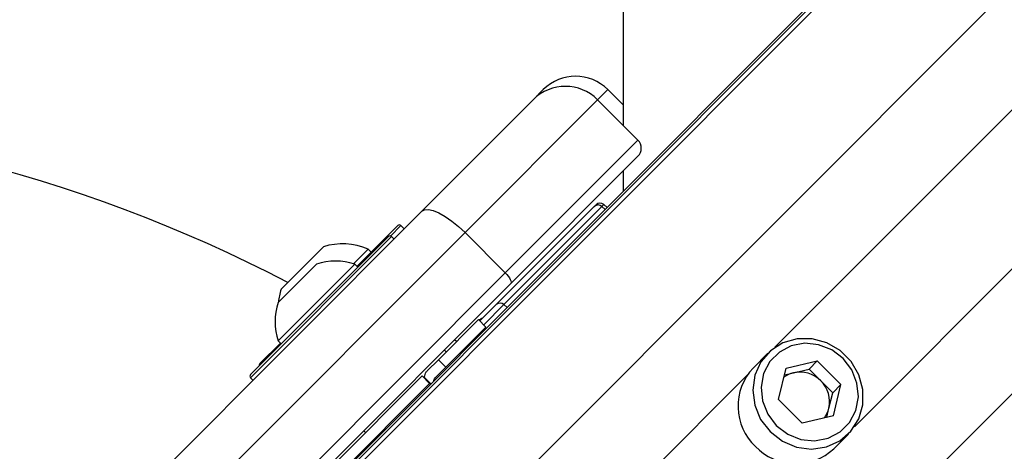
# Model space of a CAD drawing. Header units: millimetres. Extents: x 58489 to 443956, y 19852 to 392375.
# Tile 31 of 66: x 91780 to 96097, y 231097 to 232986. Entities that reach past the tile are written whole.
import ezdxf

# ---------------------------------------------------------------- set-up
doc = ezdxf.new("R2010")
doc.units = ezdxf.units.MM
doc.header["$LTSCALE"] = 50
doc.layers.add('COMPONENT_GEOMETRY', color=7, linetype='Continuous')
doc.styles.add('SLDTEXTSTYLE0', font='TXT', dxfattribs={"width": 0.75})
doc.dimstyles.new('SLDDIMSTYLE1', dxfattribs={"dimtxt": 2500, "dimasz": 165.1, "dimexe": 0, "dimexo": 0.0625, "dimgap": 625, "dimtad": 0, "dimtih": 1, "dimtoh": 1, "dimdec": 1, "dimrnd": 1e-09, "dimzin": 12, "dimdsep": 46, "dimtxsty": 'SLDTEXTSTYLE0', "dimsah": 1, "dimcen": 0.09, "dimadec": 0, "dimazin": 3, "dimtfac": 1, "dimtdec": 1, "dimtofl": 0, "dimtmove": 0, "dimatfit": 3, "dimfxl": 1, "dimfrac": 2, "dimtolj": 1, "dimtzin": 12, "dimarcsym": 0})

# ---------------------------------------------------------------- blocks, each defined once
blk = doc.blocks.new('_D_2')
at = {"layer": 'COMPONENT_GEOMETRY', "color": 7}
for p, q in [((239392.9, 302940.5), (239392.9, 206469.7)), ((83457.1, 220255.5), (83457.1, 206469.7)), ((155499.6, 210229.2), (154737.9, 210229.2)), ((154737.9, 210229.2), (154737.9, 206260.4)), ((167350.3, 210229.2), (168112.1, 210229.2)), ((168112.1, 210229.2), (168112.1, 206260.4)), ((83457.1, 206628.5), (153498.8, 206628.5)), ((239392.9, 206628.5), (169351.1, 206628.5)), ((154737.9, 206260.4), (155499.6, 206260.4)), ((168112.1, 206260.4), (167350.3, 206260.4))]:
    blk.add_line(p, q, dxfattribs=at)
for points in [[(83457.1, 206628.5), (83622.2, 206603.1), (83622.2, 206653.9)], [(239392.9, 206628.5), (239227.8, 206653.9), (239227.8, 206603.1)]]:
    blk.add_solid(points, dxfattribs=at)
at = {"layer": 'COMPONENT_GEOMETRY', "color": 7, "char_height": 2500, "attachment_point": 1, "style": 'SLDTEXTSTYLE0'}
for s, insert in [('10\'2.78"', (155499.6, 209483.1)), ('3118.7', (156345.1, 205742.7))]:
    blk.add_mtext(s, dxfattribs=dict(at, insert=insert))

msp = doc.modelspace()

# ---------------------------------------------------------------- linework, layer by layer
at = {"color": 8, "linetype": 'Continuous', "lineweight": 25}
for p, q in [((93137.35, 230907.35), (129161.54, 266931.54)), ((93531.59, 230538.02), (129593.67, 266600.09)), ((94426.09, 229643.52), (130488.11, 265705.54)), ((95091.92, 231552), (121519.37, 257979.45)), ((95440.08, 231203.84), (121867.53, 257631.29)), ((94358.95, 232680.58), (94314.34, 232635.97)), ((94341.65, 232177.23), (94332.95, 232168.53)), ((94332.95, 232168.53), (94346.92, 232155.9)), ((93452.08, 232084.84), (93406.53, 232039.29)), ((93411.01, 232036.7), (92792.29, 231417.98)), ((93903.15, 231738.73), (93814.9, 231650.49)), ((93903.15, 231738.73), (93917.11, 231726.1)), ((93733.97, 230194.05), (94969.5, 231429.59))]:
    msp.add_line(p, q, dxfattribs=at)
at = {"color": 7, "linetype": 'Continuous', "lineweight": 25}
for p, q in [((93063.86, 230859.07), (123285.74, 261080.94)), ((92990.31, 230799.29), (122891.29, 260700.27)), ((94031.5, 232635.97), (94076.1, 232680.58)), ((94425.88, 232613.65), (94358.95, 232680.58)), ((93542.97, 232147.45), (94031.5, 232635.97)), ((94314.34, 232635.97), (93732.76, 232054.4)), ((94491.12, 232459.2), (94314.34, 232635.97)), ((93909.54, 231877.62), (94491.12, 232459.2)), ((94491.12, 232388.49), (93932.8, 231830.17)), ((94426.01, 232323.39), (94426.05, 232235.04)), ((92043.62, 230648.09), (93542.97, 232147.45)), ((93869.56, 231738.65), (94299.37, 232168.45)), ((94332.95, 232168.53), (93903.15, 231738.73)), ((94299.37, 232168.45), (94307.25, 232176.33)), ((94355.65, 232164.63), (94341.65, 232177.23)), ((93732.76, 232054.4), (92233.41, 230555.04)), ((93258.98, 231905.89), (93437.94, 232084.84)), ((93466.22, 232070.7), (93452.08, 232084.84)), ((93909.54, 231877.62), (93732.76, 232054.4)), ((92792.29, 231432.13), (93396.87, 232036.7)), ((93421.62, 232026.09), (93411.01, 232036.7)), ((92926.17, 231806.42), (93111.79, 231992.04)), ((93243.73, 231917.5), (93307.83, 231981.61)), ((93321.27, 231968.17), (93307.83, 231981.61)), ((92410.18, 230378.26), (93909.54, 231877.62)), ((92913.21, 231579.91), (93249.08, 231915.79)), ((92913.38, 231747.67), (93081.32, 231915.61)), ((93262.52, 231902.35), (93249.08, 231915.79)), ((93932.8, 231830.17), (92433.45, 230330.82)), ((93798.15, 231667.24), (93869.56, 231738.65)), ((93616.08, 231497.55), (93791.96, 231673.43)), ((93824.67, 231640.72), (93791.96, 231673.43)), ((93794.62, 231670.77), (93795.51, 231671.67)), ((93648.79, 231464.84), (93824.67, 231640.72)), ((92913.21, 231579.91), (92926.64, 231566.48)), ((93695.15, 231576.61), (93687.2, 231584.57)), ((93695.15, 231576.61), (93687.2, 231584.57)), ((92833.36, 231480.27), (92923.11, 231570.01)), ((93650.54, 231532), (93642.59, 231539.96)), ((93650.54, 231532), (93642.59, 231539.96)), ((93616.08, 231497.55), (93567.5, 231448.96)), ((93648.79, 231464.84), (93616.08, 231497.55)), ((95060.27, 231525.75), (94995.76, 231461.24)), ((95140.43, 231459.91), (95276.91, 231492.61)), ((95241.07, 231456.77), (95276.91, 231492.61)), ((95380.69, 231388.84), (95276.91, 231492.61)), ((93601.98, 231418.04), (93648.79, 231464.84)), ((95107.73, 231323.44), (95140.43, 231459.91)), ((95172.83, 231440.42), (95241.07, 231456.77)), ((95292.96, 231404.89), (95241.07, 231456.77)), ((92792.29, 231417.98), (92802.9, 231407.38)), ((93155.57, 231037.03), (93544.96, 231426.42)), ((93545.29, 231426.75), (93544.96, 231426.42)), ((93544.96, 231426.42), (93577.66, 231393.72)), ((93552.46, 231419.86), (93581.67, 231390.65)), ((93554.23, 231421.62), (93555.29, 231417.03)), ((93554.23, 231421.62), (93583.43, 231392.42)), ((95133.51, 231431), (95172.83, 231440.42)), ((95344.85, 231353), (95292.96, 231404.89)), ((93188.27, 231004.33), (93577.66, 231393.72)), ((93577.66, 231393.72), (93577.98, 231394.04)), ((95344.85, 231353), (95380.69, 231388.84)), ((95347.99, 231252.36), (95380.69, 231388.84)), ((95107.73, 231323.44), (95211.51, 231219.66)), ((95328.5, 231284.76), (95344.85, 231353)), ((95319.08, 231245.43), (95328.5, 231284.76)), ((95347.99, 231252.36), (95211.51, 231219.66)), ((93289.03, 231186.41), (93296.99, 231178.45)), ((93289.03, 231186.41), (93296.99, 231178.45)), ((95349.31, 231107.69), (95413.82, 231172.19))]:
    msp.add_line(p, q, dxfattribs=at)
at = {"color": 7, "linetype": 'Continuous', "lineweight": 25, "flags": 128}
for points in [[(94420.37, 244643.04), (94421.36, 242501.38), (94422.35, 240359.72), (94423.33, 238218.07), (94424.31, 236076.41), (94425.29, 233934.75), (94425.92, 232524.39)], [(93542.97, 232147.45), (93555.13, 232154.17), (93572.25, 232155.19), (93593.68, 232150.49), (93618.6, 232140.23), (93646.04, 232124.81), (93674.96, 232104.83), (93704.24, 232081.06), (93732.76, 232054.4)], [(93909.54, 231877.62), (93916.2, 231870.49), (93922.15, 231863.17), (93927.14, 231855.94), (93931, 231849.08), (93933.56, 231842.85), (93934.74, 231837.49), (93934.48, 231833.21), (93932.8, 231830.17)], [(95070.66, 231182.59), (95124.53, 231141.07), (95186.73, 231114.96), (95252.67, 231106.21), (95317.45, 231115.47), (95376.27, 231142.04), (95424.76, 231183.96), (95459.33, 231238.12), (95477.41, 231300.5), (95477.67, 231366.47), (95460.08, 231431.15), (95425.94, 231489.73), (95377.8, 231537.87), (95319.22, 231572), (95254.54, 231589.59), (95188.57, 231589.34), (95126.19, 231571.26), (95072.03, 231536.69), (95030.11, 231488.2), (95003.54, 231429.38), (94994.28, 231364.6), (95003.03, 231298.66), (95029.14, 231236.45), (95070.66, 231182.59)], [(95097.8, 231209.72), (95147.55, 231171.83), (95205.14, 231148.86), (95265.9, 231142.69), (95324.89, 231153.81), (95377.35, 231181.32), (95419.03, 231222.99), (95446.54, 231275.45), (95457.66, 231334.45), (95451.49, 231395.2), (95428.52, 231452.79), (95390.62, 231502.55), (95340.87, 231540.45), (95283.28, 231563.41), (95222.52, 231569.58), (95163.53, 231558.46), (95111.07, 231530.95), (95069.39, 231489.28), (95041.88, 231436.82), (95030.76, 231377.82), (95036.93, 231317.07), (95059.9, 231259.48), (95097.8, 231209.72)]]:
    msp.add_lwpolyline(points, dxfattribs=at)
at = {"color": 7, "linetype": 'Continuous', "lineweight": 25}
for centre, radius, start, end in [((94217.53, 232539.16), 200, 45, 135), ((94172.92, 232494.55), 200, 45, 135), ((89957.1, 226069.03), 6500, 62.526919, 90), ((94455.76, 232423.84), 50, 315, 45), ((94324.92, 232158.66), 25, 48, 135), ((94316.2, 232150.84), 24.37, 46.57727, 133.70088), ((93445.01, 232077.77), 10, 45, 135), ((93403.94, 232029.63), 10, 45, 135), ((93195.75, 231722.46), 282.35, 66.61021, 107.29913), ((93165.47, 231663.53), 265.76, 71.66162, 108.45913), ((93195.75, 231722.46), 282.35, 162.70087, 174.621), ((93165.47, 231663.53), 265.76, 161.54087, 198.33838), ((93886.4, 231721.03), 24.37, 46.5782, 133.69906), ((93813.19, 231653.99), 25, 98.1301, 135), ((93789.31, 231534.66), 50, 135, 160.84193), ((92840.44, 231473.2), 10, 135, 195), ((95172.39, 231294.85), 242.66, 136.71235, 226.75859), ((92799.36, 231425.05), 10, 135, 225), ((95199.44, 231328.55), 115, 103.37778, 126.44623), ((95201.01, 231314.87), 128.67, 44.39008, 102.64882), ((95202.95, 231312.94), 128.67, 347.35118, 45.60992), ((95216.62, 231311.37), 115, 323.55377, 346.62222), ((95182.93, 231284.32), 242.66, 223.24141, 313.28765)]:
    msp.add_arc(centre, radius, start, end, dxfattribs=at)
for points, knots in [([(93554.23, 231421.62), (93556.44, 231429.68), (93559.29, 231440.08), (93565.99, 231447.33), (93567.5, 231448.96)], [0, 0, 0, 0, 0.7748414, 1, 1, 1, 1]), ([(93545.29, 231426.75), (93546.05, 231426.07), (93547.04, 231425.17), (93551.43, 231420.87), (93552.46, 231419.86)], [0, 0, 0, 0, 0.7655278, 1, 1, 1, 1]), ([(93595.96, 231404.94), (93596.17, 231406.82), (93596.78, 231412.16), (93599.94, 231415.73), (93601.98, 231418.04)], [0, 0, 0, 0, 0.3522817, 1, 1, 1, 1]), ([(93577.98, 231394.04), (93578.16, 231393.9), (93578.37, 231393.73), (93581.06, 231391.09), (93581.59, 231390.57)], [0, 0, 0, 0, 0.8035438, 1, 1, 1, 1])]:
    msp.add_open_spline(points, degree=3, knots=knots, dxfattribs=at)

# ---------------------------------------------------------------- dimensions: what is measured, and where the dimension line sits
at = {"layer": 'COMPONENT_GEOMETRY', "color": 7}
dim = msp.add_linear_dim(base=(83457.1, 206628.49), p1=(239392.87, 303003.98), p2=(83457.1, 220319.03), dimstyle='SLDDIMSTYLE1', dxfattribs=at)
dim.commit()
dim.dimension.update_dxf_attribs({"geometry": '_D_2', "text_midpoint": (161424.99, 206628.49), "dimtype": 160})

doc.saveas('drawing.dxf')
